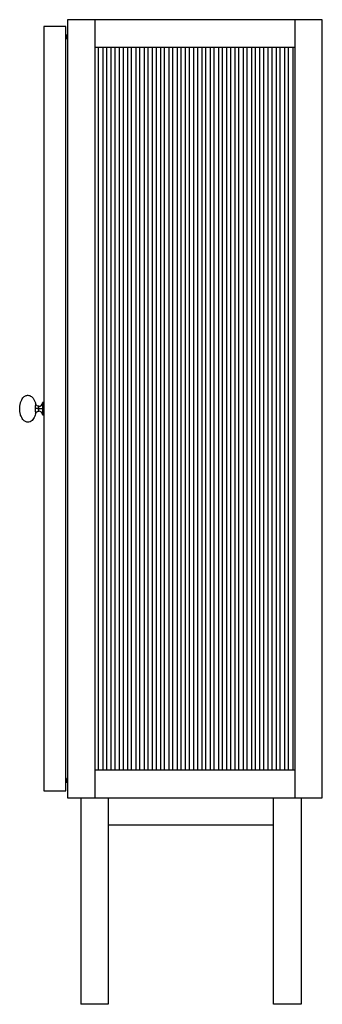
# Paper-space layout '_Right' of a CAD drawing. Header units: millimetres. Extents: x -255 to 184, y -5 to 1425.
import ezdxf

# ---------------------------------------------------------------- set-up
doc = ezdxf.new("R2010")
doc.units = ezdxf.units.MM

psp = doc.layouts.new('_Right')

# ---------------------------------------------------------------- linework, layer by layer
at = {"color": 7, "linetype": 'Continuous', "lineweight": 25}
for p, q in [((184.3, 1425.2), (-185.7, 1425.2)), ((-185.7, 1425.2), (-185.7, 295.2)), ((-145.7, 295.2), (-145.7, 1425.2)), ((144.3, 1425.2), (144.3, 295.2)), ((184.3, 295.2), (184.3, 1425.2)), ((-220.3, 1415.2), (-220.3, 305.2)), ((-188.3, 1415.2), (-220.3, 1415.2)), ((-188.3, 305.2), (-188.3, 1415.2)), ((-185.7, 1402.5), (-188.3, 1402.5)), ((-185.9, 1402.5), (-185.7, 1402.5)), ((-188.3, 1398.5), (-188.3, 1401)), ((-188.3, 1398.5), (-188.3, 1401)), ((-188.3, 1401), (-188.3, 1401)), ((-187.8, 1401), (-188.3, 1401)), ((-188.3, 1398.5), (-188.3, 1398.5)), ((-187.8, 1398.5), (-188.3, 1398.5)), ((-188, 1398.5), (-188, 1401)), ((-187.8, 1401), (-187.8, 1398.5)), ((-187.5, 1401), (-187.6, 1401)), ((-187.5, 1398.5), (-187.5, 1401)), ((-187.5, 1398.5), (-187.5, 1398.5)), ((-187.2, 1397.4), (-187.1, 1397.6)), ((-187.1, 1397.6), (-187.1, 1398.5)), ((-186.1, 1401), (-186.1, 1398.5)), ((-185.7, 1401), (-186.1, 1401)), ((-185.7, 1398.5), (-186.1, 1398.5)), ((-145.7, 1385.2), (144.3, 1385.2)), ((-140.7, 335.2), (-140.7, 1385.2)), ((-134.7, 1385.2), (-134.7, 335.2)), ((-128.7, 335.2), (-128.7, 1385.2)), ((-122.7, 1385.2), (-122.7, 335.2)), ((-116.7, 335.2), (-116.7, 1385.2)), ((-110.7, 1385.2), (-110.7, 335.2)), ((-104.7, 335.2), (-104.7, 1385.2)), ((-98.7, 1385.2), (-98.7, 335.2)), ((-92.7, 335.2), (-92.7, 1385.2)), ((-86.7, 1385.2), (-86.7, 335.2)), ((-80.7, 335.2), (-80.7, 1385.2)), ((-74.7, 1385.2), (-74.7, 335.2)), ((-68.7, 335.2), (-68.7, 1385.2)), ((-62.7, 1385.2), (-62.7, 335.2)), ((-56.7, 335.2), (-56.7, 1385.2)), ((-50.7, 1385.2), (-50.7, 335.2)), ((-44.7, 335.2), (-44.7, 1385.2)), ((-38.7, 1385.2), (-38.7, 335.2)), ((-32.7, 335.2), (-32.7, 1385.2)), ((-26.7, 1385.2), (-26.7, 335.2)), ((-20.7, 335.2), (-20.7, 1385.2)), ((-14.7, 1385.2), (-14.7, 335.2)), ((-8.7, 335.2), (-8.7, 1385.2)), ((-2.7, 1385.2), (-2.7, 335.2)), ((3.3, 335.2), (3.3, 1385.2)), ((9.3, 1385.2), (9.3, 335.2)), ((15.3, 335.2), (15.3, 1385.2)), ((21.3, 1385.2), (21.3, 335.2)), ((27.3, 335.2), (27.3, 1385.2)), ((33.3, 1385.2), (33.3, 335.2)), ((39.3, 335.2), (39.3, 1385.2)), ((45.3, 1385.2), (45.3, 335.2)), ((51.3, 335.2), (51.3, 1385.2)), ((57.3, 1385.2), (57.3, 335.2)), ((63.3, 335.2), (63.3, 1385.2)), ((69.3, 1385.2), (69.3, 335.2)), ((75.3, 335.2), (75.3, 1385.2)), ((81.3, 1385.2), (81.3, 335.2)), ((87.3, 335.2), (87.3, 1385.2)), ((93.3, 1385.2), (93.3, 335.2)), ((99.3, 335.2), (99.3, 1385.2)), ((105.3, 1385.2), (105.3, 335.2)), ((111.3, 335.2), (111.3, 1385.2)), ((117.3, 1385.2), (117.3, 335.2)), ((123.3, 335.2), (123.3, 1385.2)), ((129.3, 1385.2), (129.3, 335.2)), ((135.3, 335.2), (135.3, 1385.2)), ((141.3, 1385.2), (141.3, 335.2)), ((-231.7, 866.5), (-232.2, 867.5)), ((-227.3, 860.2), (-228.6, 860.2)), ((-220.3, 869), (-222.3, 869)), ((-220.3, 860.2), (-222.3, 860.2)), ((-232.2, 852.9), (-231.7, 853.9)), ((-228.9, 856.4), (-227.3, 856.7)), ((-222.3, 851.5), (-220.3, 851.5)), ((144.3, 335.2), (-145.7, 335.2)), ((-188.3, 319.4), (-188.3, 321.9)), ((-188.3, 319.4), (-188.3, 321.9)), ((-188.3, 321.9), (-188.3, 321.9)), ((-187.8, 321.9), (-188.3, 321.9)), ((-188.3, 319.4), (-188.3, 319.4)), ((-187.8, 319.4), (-188.3, 319.4)), ((-185.7, 317.9), (-188.3, 317.9)), ((-188, 319.4), (-188, 321.9)), ((-187.8, 321.9), (-187.8, 319.4)), ((-187.5, 321.9), (-187.6, 321.9)), ((-187.5, 319.4), (-187.6, 319.4)), ((-187.5, 319.4), (-187.5, 321.9)), ((-187.1, 322.8), (-187.2, 323)), ((-187.1, 322.8), (-187.2, 323)), ((-187.1, 321.9), (-187.1, 322.8)), ((-186.1, 321.9), (-186.1, 319.4)), ((-185.7, 321.9), (-186.1, 321.9)), ((-185.7, 319.4), (-186.1, 319.4)), ((-220.3, 305.2), (-188.3, 305.2)), ((-185.7, 295.2), (184.3, 295.2)), ((-166.6, 295.2), (-166.6, -4.8)), ((-126.6, 295.2), (-126.6, -4.8)), ((113.4, -4.8), (113.4, 295.2)), ((153.4, 295.2), (153.4, -4.8)), ((113.4, 255.2), (-126.6, 255.2)), ((-126.6, -4.8), (-166.6, -4.8)), ((153.4, -4.8), (113.4, -4.8))]:
    psp.add_line(p, q, dxfattribs=at)
for centre, radius, start, end in [((-186, 1402.7), 0.2, 0.017, 90), ((-186, 1402.6), 0.2, 310.3791, 90), ((-227.3, 868.7), 5, 269.9803, 0), ((-227.3, 851.7), 5, 0, 89.9803), ((-186, 317.8), 0.2, 270, 0.017)]:
    psp.add_arc(centre, radius, start, end, dxfattribs=at)
for points, knots in [([(-186, 1402.9), (-186, 1402.9), (-186.1, 1402.9), (-186.7, 1402.9), (-187.5, 1402.9), (-188.1, 1402.9), (-188.3, 1402.9)], [0, 0, 0, 0, 0.255814, 0.532704, 0.809595, 1, 1, 1, 1]), ([(-188.3, 1402.8), (-188.1, 1402.8), (-187.5, 1402.8), (-186.7, 1402.8), (-186.1, 1402.8), (-186, 1402.8), (-186, 1402.8)], [0, 0, 0, 0, 0.190405, 0.467296, 0.744186, 1, 1, 1, 1]), ([(-185.8, 1402.6), (-185.8, 1402.6), (-185.9, 1402.6), (-186.6, 1402.6), (-187.4, 1402.6), (-188.1, 1402.6), (-188.3, 1402.6)], [0, 0, 0, 0, 0.254563, 0.530157, 0.805752, 1, 1, 1, 1]), ([(-188.3, 1397.6), (-188.2, 1397.6), (-187.9, 1397.6), (-187.5, 1397.6), (-187.1, 1397.6), (-187.1, 1397.6), (-187.1, 1397.6)], [0, 0, 0, 0, 0.151558, 0.441735, 0.731912, 1, 1, 1, 1]), ([(-188.3, 1397.4), (-188.2, 1397.4), (-187.9, 1397.4), (-187.6, 1397.4), (-187.2, 1397.4), (-187.2, 1397.4), (-187.2, 1397.4)], [0, 0, 0, 0, 0.154222, 0.436148, 0.718074, 1, 1, 1, 1]), ([(-185.7, 1398.5), (-185.7, 1398.5), (-185.7, 1398.5), (-185.7, 1398.5), (-185.7, 1398.5)], [0, 0, 0, 0, 0.185322, 1, 1, 1, 1]), ([(-243.3, 840.7), (-243.9, 840.7), (-245, 840.8), (-246.8, 841.5), (-248.8, 842.7), (-250.7, 844.7), (-252.6, 847.5), (-254.1, 851.2), (-255.1, 855.5), (-255.4, 860.2), (-255.1, 864.9), (-254.1, 869.2), (-252.6, 872.9), (-250.7, 875.7), (-248.8, 877.7), (-246.8, 878.9), (-245, 879.6), (-243.9, 879.7), (-243.3, 879.7)], [0, 0, 0, 0, 0.031975, 0.069265, 0.113998, 0.168604, 0.235114, 0.314145, 0.403927, 0.5, 0.596073, 0.685855, 0.764886, 0.831396, 0.886002, 0.930735, 0.968025, 1, 1, 1, 1]), ([(-243.3, 879.7), (-242.5, 879.6), (-240.6, 879.4), (-238, 877.9), (-235.6, 875.4), (-233.5, 871.8), (-232.6, 869), (-232.2, 867.5)], [0, 0, 0, 0, 0.147041, 0.31122, 0.497376, 0.741744, 1, 1, 1, 1]), ([(-232.2, 867.5), (-232.2, 867.5), (-232.2, 867.5), (-232.3, 867), (-232.4, 866.4), (-232.6, 865.2), (-232.9, 863.2), (-232.9, 861.3), (-232.9, 860.4)], [0, 0, 0, 0, 0.111866, 0.226225, 0.344551, 0.467151, 0.72648, 1, 1, 1, 1]), ([(-232.9, 860.4), (-232.9, 859.4), (-232.9, 857.5), (-232.6, 855.4), (-232.4, 854.1), (-232.3, 853.4), (-232.2, 853), (-232.2, 852.9), (-232.2, 852.9)], [0, 0, 0, 0, 0.273599, 0.533484, 0.656549, 0.774343, 0.88863, 1, 1, 1, 1]), ([(-228.6, 860.3), (-229.1, 860.3), (-230.1, 860.3), (-231.7, 860.3), (-232.5, 860.4), (-232.9, 860.4)], [0, 0, 0, 0, 0.276547, 0.562656, 1, 1, 1, 1]), ([(-227.3, 863.7), (-227.9, 863.8), (-229, 863.9), (-230.5, 864.7), (-231.7, 866), (-232, 867), (-232.2, 867.5)], [0, 0, 0, 0, 0.243004, 0.500006, 0.757005, 1, 1, 1, 1]), ([(-227.3, 863.7), (-227.9, 863.7), (-228.5, 863.7), (-228.9, 864), (-228.9, 864)], [0, 0, 0, 0, 0.999899, 1, 1, 1, 1]), ([(-227.4, 863.7), (-227.4, 863.7), (-227.4, 863.7), (-227.6, 863.4), (-227.9, 862.8), (-228.4, 861.9), (-228.6, 861), (-228.6, 860.5), (-228.6, 860.3)], [0, 0, 0, 0, 0.117634, 0.243945, 0.495284, 0.746682, 0.873263, 1, 1, 1, 1]), ([(-228.6, 860.3), (-228.6, 860.3), (-228.6, 860.2), (-228.6, 860.2), (-228.6, 860.2)], [0, 0, 0, 0, 0.559998, 1, 1, 1, 1]), ([(-228.6, 860.2), (-228.6, 860), (-228.6, 859.5), (-228.4, 858.6), (-228, 857.7), (-227.6, 857), (-227.4, 856.7), (-227.3, 856.6), (-227.4, 856.7), (-227.4, 856.7)], [0, 0, 0, 0, 0.12411, 0.24875, 0.496335, 0.743715, 0.868279, 0.992515, 1, 1, 1, 1]), ([(-227.3, 860.2), (-227.3, 860.6), (-227.3, 861.6), (-227.3, 862.8), (-227.3, 863.6), (-227.3, 863.7), (-227.3, 863.7)], [0, 0, 0, 0, 0.240108, 0.5, 0.759892, 1, 1, 1, 1]), ([(-222.3, 860.2), (-222.4, 860.2), (-222.6, 860.2), (-223.9, 860.2), (-225.6, 860.2), (-226.8, 860.2), (-227.3, 860.2)], [0, 0, 0, 0, 0.2702613, 0.5624294, 0.7897364, 1, 1, 1, 1]), ([(-227.3, 856.7), (-227.3, 856.7), (-227.3, 856.8), (-227.3, 857.6), (-227.3, 858.8), (-227.3, 859.8), (-227.3, 860.2)], [0, 0, 0, 0, 0.240108, 0.5, 0.759892, 1, 1, 1, 1]), ([(-222.3, 869), (-222.3, 868.9), (-222.3, 868.8), (-222.3, 867.9), (-222.3, 866.5), (-222.3, 864.6), (-222.3, 862.4), (-222.3, 860.9), (-222.3, 860.2)], [0, 0, 0, 0, 0.157007, 0.325353, 0.5, 0.674647, 0.842993, 1, 1, 1, 1]), ([(-222.3, 860.2), (-222.3, 859.5), (-222.3, 858), (-222.3, 855.8), (-222.3, 853.9), (-222.3, 852.5), (-222.3, 851.6), (-222.3, 851.5), (-222.3, 851.5)], [0, 0, 0, 0, 0.157007, 0.325353, 0.5, 0.674647, 0.842993, 1, 1, 1, 1]), ([(-232.2, 852.9), (-232.6, 851.6), (-233.3, 849.2), (-235, 845.9), (-237.3, 843.2), (-240.1, 841.1), (-242.3, 840.8), (-243.3, 840.7)], [0, 0, 0, 0, 0.219746, 0.431387, 0.625355, 0.825379, 1, 1, 1, 1]), ([(-232.2, 852.9), (-232, 853.4), (-231.7, 854.4), (-230.5, 855.7), (-229, 856.5), (-227.9, 856.6), (-227.3, 856.7)], [0, 0, 0, 0, 0.242999, 0.499998, 0.756998, 1, 1, 1, 1]), ([(-187.2, 323), (-187.2, 323), (-187.2, 323), (-187.6, 323), (-187.9, 323), (-188.2, 323), (-188.3, 323)], [0, 0, 0, 0, 0.281926, 0.563852, 0.845778, 1, 1, 1, 1]), ([(-187.2, 323), (-187.2, 323), (-187.2, 323), (-187.6, 323), (-187.9, 323), (-188.2, 323), (-188.3, 323)], [0, 0, 0, 0, 0.281926, 0.563852, 0.845778, 1, 1, 1, 1]), ([(-187.1, 322.8), (-187.1, 322.8), (-187.1, 322.8), (-187.5, 322.8), (-187.9, 322.8), (-188.2, 322.8), (-188.3, 322.8)], [0, 0, 0, 0, 0.268088, 0.558265, 0.848442, 1, 1, 1, 1]), ([(-188.3, 317.8), (-188.1, 317.8), (-187.4, 317.8), (-186.6, 317.8), (-186, 317.8), (-185.7, 317.8), (-185.8, 317.8), (-185.8, 317.8)], [0, 0, 0, 0, 0.194228, 0.469793, 0.745358, 0.999947, 1, 1, 1, 1]), ([(-188.3, 317.8), (-188.1, 317.8), (-187.4, 317.8), (-186.6, 317.8), (-185.9, 317.8), (-185.9, 317.8), (-185.8, 317.8)], [0, 0, 0, 0, 0.194849, 0.471295, 0.747741, 1, 1, 1, 1]), ([(-188.3, 317.6), (-188.1, 317.6), (-187.5, 317.6), (-186.7, 317.6), (-186.1, 317.6), (-186, 317.6), (-186, 317.6)], [0, 0, 0, 0, 0.190405, 0.467296, 0.744186, 1, 1, 1, 1]), ([(-185.7, 321.9), (-185.7, 321.9), (-185.7, 321.9), (-185.7, 321.9), (-185.7, 321.9)], [0, 0, 0, 0, 0.814678, 1, 1, 1, 1])]:
    psp.add_open_spline(points, degree=3, knots=knots, dxfattribs=at)
for points in [[(-186.1, 1401), (-186.3, 1401), (-186.7, 1401), (-187.1, 1401), (-187.4, 1401), (-187.5, 1401), (-187.5, 1401)], [(-186.1, 1398.5), (-186.3, 1398.5), (-186.7, 1398.5), (-187.1, 1398.5), (-187.4, 1398.5), (-187.5, 1398.5), (-187.5, 1398.5)], [(-186.1, 321.9), (-186.3, 321.9), (-186.7, 321.9), (-187.1, 321.9), (-187.4, 321.9), (-187.5, 321.9), (-187.5, 321.9)], [(-186.1, 319.4), (-186.3, 319.4), (-186.7, 319.4), (-187.1, 319.4), (-187.4, 319.4), (-187.5, 319.4), (-187.5, 319.4)]]:
    psp.add_open_spline(points, degree=3, dxfattribs=at)

doc.saveas('drawing.dxf')
